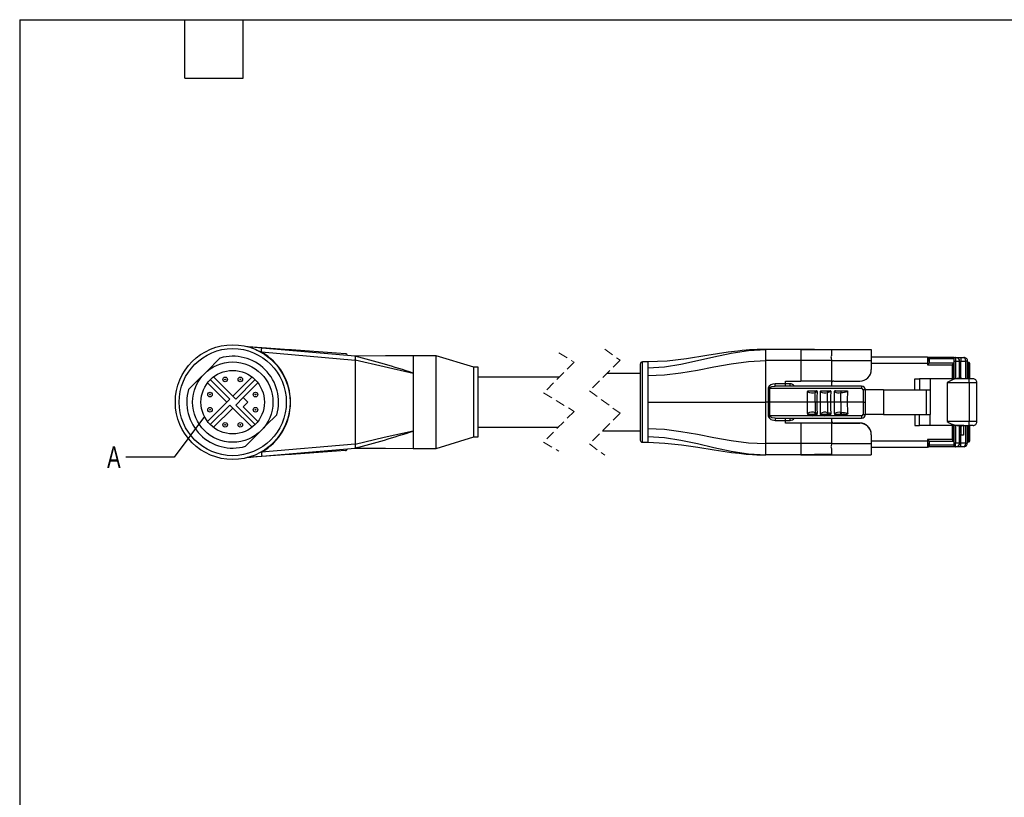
# Model space of a CAD drawing. Header units: millimetres. Extents: x 6 to 275, y 6 to 210.
# Tile 2 of 13: x 6 to 135, y 108 to 210. Entities that reach past the tile are written whole.
import ezdxf

# ---------------------------------------------------------------- set-up
doc = ezdxf.new("R2010")
doc.units = ezdxf.units.MM
doc.linetypes.add('SLD-Dashed', pattern=[1.905, 1.27, -0.635])
doc.linetypes.add('SLD-Solid', pattern=[0])
doc.layers.add('TEXT', color=140, linetype='SLD-Solid', lineweight=25)
doc.styles.add('SLDTEXTSTYLE0', font='TXT', dxfattribs={"width": 0.7})
doc.dimstyles.new('SLDDIMSTYLE4', dxfattribs={"dimtxt": 0.18, "dimasz": 3.302, "dimexe": 0, "dimexo": 0.0625, "dimgap": 0, "dimtad": 0, "dimtih": 1, "dimtoh": 1, "dimdec": 0, "dimrnd": 1e-09, "dimzin": 0, "dimdsep": 46, "dimtxsty": 'Standard', "dimblk1": 'NONE', "dimblk2": 'NONE', "dimsah": 1, "dimcen": 0.09, "dimadec": 0, "dimazin": 0, "dimtfac": 3.302, "dimtdec": 0, "dimtofl": 0, "dimtmove": 0, "dimatfit": 3, "dimldrblk": 'NONE', "dimfxl": 0, "dimfrac": 2, "dimtolj": 1, "dimtzin": 0, "dimarcsym": 0})

# ---------------------------------------------------------------- blocks, each defined once
blk = doc.blocks.new('_None')

msp = doc.modelspace()

# ---------------------------------------------------------------- linework, layer by layer
for p, q in [((41.56, 166.43), (36.21, 166.81)), ((37.95, 166.14), (50.2, 165.08)), ((50.2, 165.58), (37.99, 166.64)), ((41.55, 166.33), (41.56, 166.43)), ((41.88, 166.41), (41.56, 166.43)), ((41.88, 166.41), (41.87, 166.3)), ((48.93, 165.9), (41.88, 166.41)), ((103.87, 165), (103.87, 166.48)), ((108.47, 166.48), (103.87, 166.48)), ((108.47, 166.48), (108.47, 165.63)), ((108.47, 166.48), (112.47, 166.48)), ((112.47, 166.48), (112.47, 166.38)), ((112.47, 166.48), (117.67, 166.48)), ((112.47, 166.38), (112.47, 165.63)), ((117.67, 166.48), (117.67, 165)), ((50.2, 165.58), (50.2, 165.58)), ((50.2, 165.08), (50.2, 154.09)), ((50.56, 165.49), (50.21, 165.57)), ((60.8, 165.63), (57.8, 165.63)), ((57.8, 165.6), (57.8, 163.36)), ((65.7, 164.13), (60.8, 165.63)), ((60.8, 153.53), (60.8, 165.63)), ((88.47, 164.83), (87.77, 164.83)), ((87.77, 154.33), (87.77, 164.83)), ((88.47, 164.83), (88.47, 164.08)), ((103.87, 159.58), (103.87, 165)), ((108.47, 165), (103.87, 165)), ((108.47, 165.63), (108.47, 165)), ((108.47, 165), (108.47, 162.33)), ((112.47, 165), (108.47, 165)), ((112.47, 165), (112.47, 162.33)), ((112.47, 165), (117.67, 165)), ((125.04, 165.47), (117.67, 165.47)), ((117.67, 165), (117.67, 163.83)), ((125.04, 165.47), (125.04, 164.67)), ((125.24, 165.42), (125.17, 165.42)), ((125.24, 165.22), (125.24, 165.42)), ((128.49, 165.42), (125.24, 165.42)), ((125.24, 165.27), (125.24, 164.67)), ((125.24, 164.88), (125.24, 165.22)), ((128.49, 165.22), (125.24, 165.22)), ((125.24, 164.91), (125.24, 164.91)), ((125.24, 164.88), (125.24, 164.88)), ((128.49, 165.42), (128.7, 165.42)), ((128.49, 164.92), (128.49, 165.42)), ((128.49, 164.92), (128.7, 164.92)), ((128.49, 162.63), (128.49, 164.92)), ((128.7, 165.42), (128.7, 164.92)), ((128.7, 165.42), (128.74, 165.42)), ((128.7, 164.92), (129.2, 164.92)), ((128.7, 164.92), (128.7, 162.63)), ((128.74, 165.42), (129.37, 165.42)), ((129.2, 162.63), (129.2, 164.92)), ((129.2, 164.92), (129.24, 164.92)), ((129.24, 162.63), (129.24, 164.92)), ((129.24, 164.92), (129.37, 164.92)), ((129.37, 165.42), (129.37, 164.92)), ((129.37, 165.42), (129.77, 165.42)), ((129.37, 162.63), (129.37, 164.92)), ((129.37, 164.92), (129.97, 164.92)), ((129.97, 164.92), (129.97, 162.63)), ((130.27, 164.27), (130.27, 164.92)), ((130.37, 164.77), (130.27, 164.77)), ((130.37, 164.77), (130.37, 164.27)), ((66.3, 164.13), (65.7, 164.13)), ((65.7, 155.03), (65.7, 164.13)), ((66.3, 155.03), (66.3, 164.13)), ((87.47, 164.53), (87.47, 154.63)), ((88.47, 164.08), (88.47, 163.04)), ((117.67, 164.67), (125.04, 164.67)), ((125.04, 164.67), (125.24, 164.67)), ((125.04, 164.67), (125.04, 164.47)), ((125.04, 164.47), (128.24, 164.47)), ((128.44, 164.67), (125.24, 164.67)), ((128.24, 164.47), (128.24, 162.63)), ((128.44, 162.63), (128.44, 164.67)), ((130.27, 162.63), (130.27, 164.27)), ((130.27, 164.27), (130.37, 164.27)), ((130.37, 164.27), (130.37, 162.63)), ((130.57, 164.27), (130.57, 164.57)), ((130.57, 162.63), (130.57, 164.27)), ((33.81, 159.97), (31.26, 162.52)), ((31.68, 162.88), (34.2, 160.36)), ((36.72, 162.88), (34.2, 160.36)), ((34.59, 159.97), (37.13, 162.52)), ((76.87, 162.83), (66.3, 162.83)), ((87.47, 163.33), (83.12, 163.33)), ((88.47, 163.04), (88.47, 159.58)), ((106.47, 161.98), (106.47, 162.33)), ((106.47, 162.33), (108.47, 162.33)), ((112.47, 162.33), (112.47, 161.68)), ((112.77, 162.33), (116.17, 162.33)), ((123.36, 161.18), (123.36, 162.63)), ((123.36, 162.63), (123.99, 162.63)), ((123.99, 162.63), (123.99, 161.18)), ((125.38, 162.63), (123.99, 162.63)), ((125.38, 162.63), (125.38, 161.18)), ((129.78, 162.63), (125.38, 162.63)), ((130.47, 162.63), (129.78, 162.63)), ((130.47, 162.13), (130.47, 162.63)), ((130.97, 162.63), (130.47, 162.63)), ((30.9, 162.1), (33.42, 159.58)), ((37.5, 162.1), (35.58, 160.19)), ((104.21, 161.39), (104.2, 159.58)), ((104.41, 161.39), (116.39, 161.39)), ((104.41, 159.58), (104.41, 161.39)), ((105.1, 161.68), (105.1, 161.98)), ((106.47, 161.98), (105.1, 161.98)), ((116.41, 161.68), (105.1, 161.68)), ((110.28, 161.08), (110.53, 161.08)), ((111.9, 161.08), (112.34, 161.08)), ((112.94, 161.08), (113.67, 161.08)), ((113.67, 161.08), (114.57, 161.08)), ((116.6, 161.19), (116.61, 159.58)), ((116.92, 159.58), (116.91, 161.19)), ((119.28, 161.18), (116.91, 161.18)), ((119.28, 161.18), (119.28, 157.98)), ((119.28, 161.18), (124.85, 161.18)), ((124.85, 161.18), (124.85, 157.98)), ((124.85, 161.18), (125.38, 161.18)), ((125.38, 161.18), (125.38, 157.98)), ((127.6, 162.13), (127.6, 157.03)), ((127.6, 162.13), (130.47, 162.13)), ((130.47, 162.13), (131.47, 162.13)), ((130.47, 162.13), (130.47, 157.03)), ((131.47, 161.28), (131.47, 162.13)), ((131.47, 160.13), (131.47, 161.28)), ((33.42, 159.58), (33.81, 159.97)), ((34.2, 160.36), (34.59, 159.97)), ((35.58, 160.19), (34.59, 159.2)), ((36.18, 159.58), (35.58, 160.19)), ((110.35, 159.58), (110.35, 160.86)), ((111.95, 159.58), (111.95, 160.84)), ((113.7, 159.58), (113.7, 160.82)), ((131.47, 159.03), (131.47, 160.13)), ((30.9, 157.06), (33.42, 159.58)), ((33.81, 159.2), (31.26, 156.65)), ((31.68, 156.29), (34.2, 158.81)), ((34.2, 158.81), (33.81, 159.2)), ((36.72, 156.29), (34.2, 158.81)), ((34.59, 159.2), (37.13, 156.65)), ((35.58, 158.98), (36.18, 159.58)), ((37.5, 157.06), (35.58, 158.98)), ((88.47, 159.58), (103.87, 159.58)), ((88.47, 159.58), (88.47, 156.13)), ((103.87, 154.17), (103.87, 159.58)), ((104.2, 159.58), (103.87, 159.58)), ((104.2, 159.58), (104.21, 157.78)), ((109.35, 159.58), (104.41, 159.58)), ((104.41, 157.78), (104.41, 159.58)), ((110.35, 159.58), (109.35, 159.58)), ((110.55, 159.58), (110.35, 159.58)), ((110.35, 159.58), (110.35, 158.19)), ((111.04, 159.58), (110.55, 159.58)), ((111.95, 159.58), (111.04, 159.58)), ((111.95, 159.58), (111.95, 158.2)), ((112.33, 159.58), (111.95, 159.58)), ((112.87, 159.58), (112.33, 159.58)), ((113.7, 159.58), (112.87, 159.58)), ((114.51, 159.58), (113.7, 159.58)), ((113.7, 159.58), (113.7, 158.22)), ((116.61, 159.58), (114.51, 159.58)), ((116.61, 159.58), (116.6, 157.98)), ((116.91, 157.98), (116.92, 159.58)), ((131.47, 157.88), (131.47, 159.03)), ((116.39, 157.78), (104.41, 157.78)), ((105.1, 157.48), (116.41, 157.48)), ((105.1, 157.48), (105.1, 157.19)), ((105.1, 157.19), (106.47, 157.19)), ((106.47, 156.83), (106.47, 157.19)), ((110.3, 158.02), (110.39, 158.03)), ((111.91, 158.02), (111.98, 158.02)), ((112.04, 157.86), (112.34, 157.98)), ((112.47, 157.48), (112.47, 156.83)), ((119.28, 157.98), (116.91, 157.98)), ((119.28, 157.98), (124.85, 157.98)), ((123.36, 157.98), (123.36, 156.53)), ((123.99, 156.53), (123.99, 157.98)), ((124.85, 157.98), (125.38, 157.98)), ((125.38, 156.53), (125.38, 157.98)), ((130.47, 157.03), (127.6, 157.03)), ((130.47, 156.53), (130.47, 157.03)), ((131.47, 157.03), (130.47, 157.03)), ((131.47, 157.03), (131.47, 157.88)), ((57.8, 155.81), (57.8, 153.57)), ((66.3, 156.33), (76.79, 156.33)), ((82.54, 155.83), (87.47, 155.83)), ((88.47, 156.13), (88.47, 155.09)), ((108.47, 156.83), (106.47, 156.83)), ((112.47, 156.83), (108.47, 156.83)), ((108.47, 156.83), (108.47, 154.17)), ((112.47, 156.83), (112.47, 154.17)), ((112.77, 156.84), (112.77, 156.85)), ((112.77, 156.85), (116.17, 156.85)), ((116.17, 156.84), (112.77, 156.84)), ((112.77, 156.83), (116.17, 156.83)), ((116.17, 156.84), (116.17, 156.85)), ((123.36, 156.53), (123.99, 156.53)), ((125.38, 156.53), (123.99, 156.53)), ((129.78, 156.53), (125.38, 156.53)), ((128.24, 156.53), (128.24, 154.69)), ((128.44, 154.49), (128.44, 156.53)), ((128.49, 154.24), (128.49, 156.53)), ((128.7, 156.53), (128.7, 154.24)), ((129.2, 154.24), (129.2, 156.53)), ((129.23, 156.53), (129.22, 156.49)), ((129.22, 156.49), (129.22, 155.54)), ((129.37, 156.53), (129.37, 155.41)), ((129.74, 156.53), (129.74, 155.25)), ((129.78, 156.53), (130.47, 156.53)), ((129.97, 156.53), (129.97, 154.24)), ((130.27, 154.89), (130.27, 156.53)), ((130.37, 156.53), (130.37, 154.89)), ((130.97, 156.53), (130.47, 156.53)), ((130.57, 154.89), (130.57, 156.53)), ((60.8, 153.53), (65.7, 155.03)), ((65.7, 155.03), (66.3, 155.03)), ((88.47, 155.09), (88.47, 154.33)), ((117.67, 155.33), (117.67, 154.17)), ((125.04, 154.49), (117.67, 154.49)), ((128.24, 154.69), (125.04, 154.69)), ((125.04, 154.69), (125.04, 154.49)), ((125.24, 154.49), (125.04, 154.49)), ((125.04, 154.49), (125.04, 153.69)), ((125.24, 154.49), (128.44, 154.49)), ((125.24, 154.49), (125.24, 153.89)), ((129.24, 155.32), (129.22, 155.54)), ((129.23, 155.41), (129.37, 155.41)), ((129.24, 154.24), (129.24, 155.32)), ((129.37, 154.24), (129.37, 155.25)), ((129.74, 155.25), (129.37, 155.25)), ((130.27, 154.24), (130.27, 154.89)), ((130.37, 154.89), (130.27, 154.89)), ((130.37, 154.89), (130.37, 154.39)), ((130.57, 154.89), (130.37, 154.89)), ((130.57, 154.59), (130.57, 154.89)), ((50.2, 154.09), (37.95, 153.03)), ((37.99, 152.53), (50.2, 153.58)), ((48.92, 153.26), (41.88, 152.76)), ((50.2, 153.58), (50.2, 153.58)), ((50.21, 153.6), (50.56, 153.68)), ((57.8, 153.53), (60.8, 153.53)), ((87.77, 154.33), (88.47, 154.33)), ((108.47, 154.17), (103.87, 154.17)), ((103.87, 152.68), (103.87, 154.17)), ((108.47, 154.17), (108.47, 153.53)), ((112.47, 154.17), (108.47, 154.17)), ((108.47, 153.53), (108.47, 152.68)), ((112.47, 154.17), (117.67, 154.17)), ((112.47, 153.53), (112.47, 152.79)), ((117.67, 154.17), (117.67, 152.68)), ((117.67, 153.69), (125.04, 153.69)), ((125.24, 153.74), (125.17, 153.74)), ((125.24, 153.94), (125.24, 154.26)), ((125.24, 154.26), (125.24, 154.26)), ((128.49, 153.94), (125.24, 153.94)), ((125.24, 153.74), (125.24, 153.94)), ((128.49, 153.74), (125.24, 153.74)), ((128.7, 154.24), (128.49, 154.24)), ((128.49, 153.74), (128.49, 154.24)), ((128.7, 153.74), (128.49, 153.74)), ((129.2, 154.24), (128.7, 154.24)), ((128.7, 153.74), (128.7, 154.24)), ((128.74, 153.74), (128.7, 153.74)), ((129.37, 153.74), (128.74, 153.74)), ((129.24, 154.24), (129.2, 154.24)), ((129.37, 154.24), (129.24, 154.24)), ((129.37, 153.74), (129.37, 154.24)), ((129.97, 154.24), (129.37, 154.24)), ((129.77, 153.74), (129.37, 153.74)), ((129.81, 153.76), (129.77, 153.74)), ((129.97, 154.24), (130.25, 154.24)), ((130.25, 154.24), (130.27, 154.24)), ((130.27, 154.39), (130.37, 154.39)), ((41.56, 152.74), (36.21, 152.36)), ((41.56, 152.74), (41.55, 152.84)), ((41.88, 152.76), (41.56, 152.74)), ((41.87, 152.87), (41.88, 152.76)), ((108.47, 152.68), (103.87, 152.68)), ((108.47, 152.68), (112.47, 152.68)), ((112.47, 152.79), (112.47, 152.68)), ((112.47, 152.68), (117.67, 152.68))]:
    msp.add_line(p, q)
at = {"color": 7, "linetype": 'SLD-Dashed', "lineweight": 18}
for p, q in [((82.83, 166.51), (84.83, 165.05)), ((78.83, 164.8), (74.83, 160.8)), ((76.83, 166.01), (78.83, 164.8)), ((84.83, 165.05), (80.83, 161.05)), ((80.83, 161.05), (84.83, 158.12)), ((74.83, 160.8), (78.83, 158.37)), ((78.83, 158.37), (74.83, 154.37)), ((84.83, 158.12), (80.83, 154.12)), ((74.83, 154.37), (76.83, 153.16)), ((80.83, 154.12), (82.83, 152.66))]:
    msp.add_line(p, q, dxfattribs=at)
at = {"flags": 128}
for points in [[(37.99, 166.64), (37.09, 166.71), (36.2, 166.79), (36.06, 166.8)], [(37.23, 166.4), (37.3, 166.38), (37.95, 166.14)], [(37.95, 166.14), (37.97, 166.33), (37.98, 166.49), (37.99, 166.6), (37.99, 166.64)], [(103.87, 166.48), (103.78, 166.48), (103.68, 166.48), (103.49, 166.48), (103.18, 166.47), (102.75, 166.46), (102.14, 166.43), (101.76, 166.4), (101.32, 166.36), (100.81, 166.31), (100.24, 166.25), (98.95, 166.09), (96.19, 165.66), (93.53, 165.25), (90.98, 164.95), (88.47, 164.83)], [(88.47, 164.08), (90.63, 164.21), (92.79, 164.54), (94.94, 165), (97.09, 165.5), (99.35, 165.98), (101.61, 166.34), (103.87, 166.48)], [(112.47, 166.38), (110.23, 166.44), (108.47, 166.48)], [(32.54, 165.35), (31.93, 164.74), (31.36, 164.17), (30.49, 163.3)], [(57.8, 165.63), (54.18, 165.61), (50.2, 165.58)], [(50.2, 165.08), (50.2, 165.1), (50.2, 165.11)], [(50.2, 165.11), (54.01, 164.22), (57.8, 163.36)], [(88.47, 163.04), (90.63, 163.14), (92.79, 163.41), (94.94, 163.78), (97.09, 164.19), (99.35, 164.59), (101.61, 164.88), (103.87, 165)], [(112.47, 165.63), (112.43, 165.58), (112.4, 165.5), (112.41, 165.35), (112.47, 165)], [(129.77, 165.42), (129.82, 165.41), (129.86, 165.38), (129.91, 165.27), (129.94, 165.19), (129.96, 165.11), (129.97, 164.92)], [(130.27, 164.92), (130.25, 164.92), (130.18, 164.92), (130.09, 164.92), (129.97, 164.92)], [(125.24, 164.67), (125.24, 164.67), (125.23, 164.66), (125.21, 164.64), (125.18, 164.62), (125.15, 164.59), (125.12, 164.55), (125.08, 164.51), (125.04, 164.47)], [(128.44, 164.67), (128.44, 164.67), (128.43, 164.66), (128.41, 164.64), (128.38, 164.62), (128.35, 164.59), (128.32, 164.55), (128.28, 164.51), (128.24, 164.47)], [(130.37, 164.27), (130.41, 164.27), (130.45, 164.27), (130.48, 164.27), (130.51, 164.27), (130.54, 164.27), (130.56, 164.27), (130.57, 164.27), (130.57, 164.27)], [(30.49, 163.3), (29.93, 162.74), (29.37, 162.18), (28.91, 161.73), (28.43, 161.24)], [(57.8, 163.36), (57.79, 162.52), (57.78, 161.59), (57.78, 160.6), (57.79, 159.58), (57.8, 158.57), (57.8, 157.59), (57.8, 156.65), (57.8, 155.81)], [(112.47, 162.33), (111.45, 162.33), (110.47, 162.33), (109.49, 162.33), (108.47, 162.33)], [(105.1, 161.98), (104.81, 161.95), (104.53, 161.85), (104.31, 161.66), (104.24, 161.53), (104.21, 161.39)], [(104.41, 161.39), (104.42, 161.42), (104.43, 161.45), (104.47, 161.51), (104.55, 161.57), (104.66, 161.62), (105.1, 161.68)], [(107.06, 161.98), (106.73, 161.98), (106.47, 161.98)], [(107.38, 161.89), (107.22, 161.96), (107.06, 161.98)], [(107.57, 161.68), (107.49, 161.8), (107.38, 161.89)], [(109.34, 160.93), (109.34, 160.98), (109.36, 161.03), (109.39, 161.07), (109.4, 161.08), (109.42, 161.08)], [(109.35, 159.58), (109.35, 159.75), (109.35, 159.92), (109.35, 160.09), (109.34, 160.26), (109.34, 160.43), (109.34, 160.6), (109.34, 160.76), (109.34, 160.93)], [(109.42, 161.08), (109.42, 161.08), (109.42, 161.08), (109.42, 161.08), (109.42, 161.08), (109.42, 161.08), (109.43, 161.08), (109.44, 161.08), (109.47, 161.08), (109.51, 161.08), (109.58, 161.08), (109.7, 161.08), (109.89, 161.08), (110.09, 161.08), (110.28, 161.08)], [(110.28, 161.08), (110.29, 161.04), (110.31, 160.98), (110.33, 160.92), (110.35, 160.86)], [(110.35, 160.86), (110.49, 160.91), (110.58, 160.98)], [(110.58, 160.98), (110.58, 161.02), (110.57, 161.05), (110.55, 161.07), (110.54, 161.08), (110.53, 161.08)], [(110.58, 160.98), (110.56, 160.2), (110.55, 159.58)], [(111.02, 160.94), (111.03, 160.99), (111.04, 161.03), (111.07, 161.07), (111.08, 161.08), (111.09, 161.08), (111.1, 161.08)], [(111.04, 159.58), (111.03, 159.75), (111.03, 159.92), (111.03, 160.09), (111.03, 160.26), (111.03, 160.43), (111.03, 160.6), (111.02, 160.77), (111.02, 160.94)], [(111.1, 161.08), (111.1, 161.08), (111.11, 161.08), (111.12, 161.08), (111.14, 161.08), (111.18, 161.08), (111.25, 161.08), (111.37, 161.08), (111.55, 161.08), (111.72, 161.08), (111.9, 161.08)], [(111.9, 161.08), (111.91, 161.04), (111.92, 160.98), (111.94, 160.91), (111.95, 160.84)], [(111.95, 160.84), (112.2, 160.91), (112.37, 161)], [(112.35, 161.08), (112.34, 161.08), (112.3, 161.08)], [(112.37, 161), (112.35, 160.21), (112.33, 159.58)], [(112.37, 161), (112.37, 161.03), (112.36, 161.06), (112.35, 161.08), (112.35, 161.08), (112.34, 161.08), (112.34, 161.08)], [(112.86, 160.94), (112.86, 160.99), (112.88, 161.03), (112.91, 161.07), (112.93, 161.08), (112.93, 161.08), (112.94, 161.08)], [(112.87, 159.58), (112.87, 159.75), (112.87, 159.92), (112.87, 160.09), (112.87, 160.26), (112.86, 160.43), (112.86, 160.6), (112.86, 160.77), (112.86, 160.94)], [(112.99, 161.08), (112.92, 161.07), (112.92, 161.07)], [(113.67, 161.08), (113.68, 161.04), (113.69, 160.98), (113.69, 160.9), (113.7, 160.82)], [(114.58, 161.04), (114.57, 160.86), (114.56, 160.68), (114.55, 160.49), (114.54, 160.31), (114.53, 160.13), (114.52, 159.95), (114.52, 159.77), (114.51, 159.58)], [(114.58, 161.04), (114.58, 161.05), (114.58, 161.07), (114.57, 161.08), (114.57, 161.08), (114.57, 161.08)], [(104.41, 159.58), (104.36, 159.58), (104.31, 159.58), (104.26, 159.58), (104.2, 159.58)], [(109.34, 158.11), (109.34, 158.29), (109.34, 158.48), (109.34, 158.66), (109.34, 158.85), (109.35, 159.03), (109.35, 159.22), (109.35, 159.4), (109.35, 159.58)], [(110.55, 159.58), (110.57, 158.75), (110.58, 158.09)], [(111.02, 158.11), (111.02, 158.29), (111.02, 158.48), (111.03, 158.66), (111.03, 158.85), (111.03, 159.03), (111.03, 159.22), (111.03, 159.4), (111.04, 159.58)], [(112.33, 159.58), (112.36, 158.74), (112.38, 158.09)], [(112.86, 158.11), (112.86, 158.29), (112.86, 158.48), (112.86, 158.66), (112.86, 158.85), (112.87, 159.03), (112.87, 159.22), (112.87, 159.4), (112.87, 159.58)], [(114.51, 159.58), (114.52, 159.4), (114.53, 159.21), (114.54, 159.02), (114.55, 158.83), (114.56, 158.65), (114.57, 158.46), (114.58, 158.27), (114.59, 158.09)], [(37.91, 155.87), (38.46, 156.43), (39.02, 156.99), (39.48, 157.44), (39.96, 157.93)], [(104.21, 157.78), (104.24, 157.64), (104.31, 157.51), (104.53, 157.32), (105.1, 157.19)], [(105.1, 157.48), (104.66, 157.55), (104.55, 157.6), (104.47, 157.66), (104.43, 157.72), (104.42, 157.75), (104.41, 157.78)], [(106.47, 157.19), (106.8, 157.19), (107.06, 157.19)], [(107.06, 157.19), (107.22, 157.21), (107.38, 157.28)], [(107.38, 157.28), (107.49, 157.37), (107.57, 157.48)], [(109.41, 157.9), (109.36, 158), (109.34, 158.11)], [(109.41, 157.9), (109.4, 157.94), (109.4, 157.96), (109.4, 157.98), (109.4, 158), (109.41, 158.01), (109.43, 158.02), (109.71, 158.02), (110.3, 158.02)], [(110.3, 158.02), (110.33, 158.1), (110.35, 158.19)], [(110.43, 158.16), (110.39, 158.17), (110.35, 158.19)], [(110.43, 158.16), (110.41, 158.09), (110.39, 158.03)], [(110.39, 158.03), (110.47, 158.03), (110.5, 158.04), (110.52, 158.03), (110.53, 158.03), (110.53, 158.02), (110.54, 158.01), (110.54, 157.99), (110.54, 157.94)], [(110.46, 157.9), (110.43, 157.96), (110.39, 158.03)], [(110.58, 158.09), (110.5, 158.14), (110.43, 158.16)], [(110.46, 157.9), (110.5, 157.92), (110.54, 157.94)], [(111.1, 157.9), (111.04, 158.01), (111.02, 158.11)], [(111.1, 157.9), (111.09, 157.94), (111.08, 157.98), (111.09, 157.99), (111.09, 158.01), (111.1, 158.02), (111.12, 158.02), (111.36, 158.02), (111.91, 158.02)], [(111.91, 158.02), (111.93, 158.11), (111.95, 158.2)], [(112.01, 158.19), (111.98, 158.2), (111.95, 158.2)], [(112.01, 158.19), (112, 158.1), (111.98, 158.02)], [(111.98, 158.02), (112.23, 158.04), (112.29, 158.05), (112.32, 158.05), (112.33, 158.05), (112.33, 158.05), (112.34, 158.04), (112.34, 158.03), (112.35, 158.02), (112.34, 157.98)], [(112.04, 157.86), (112.01, 157.94), (111.98, 158.02)], [(112.38, 158.09), (112.37, 158.03), (112.34, 157.98)], [(112.94, 157.9), (112.93, 157.97), (112.93, 157.99), (112.93, 158), (112.93, 158.01), (112.94, 158.01), (112.95, 158.02), (113.17, 158.02), (113.68, 158.02)], [(112.94, 157.9), (113.34, 157.82), (113.76, 157.83)], [(113.68, 158.02), (113.69, 158.11), (113.7, 158.22)], [(113.68, 158.02), (113.7, 158.02), (113.72, 158.02)], [(113.74, 158.22), (113.72, 158.22), (113.7, 158.22)], [(113.74, 158.22), (113.73, 158.11), (113.72, 158.02)], [(113.72, 158.02), (114.19, 158.03), (114.42, 158.05), (114.53, 158.06), (114.55, 158.06), (114.56, 158.06), (114.57, 158.06), (114.57, 158.06), (114.57, 158.06), (114.57, 158.05), (114.57, 158.04), (114.57, 158.03)], [(113.76, 157.83), (113.74, 157.93), (113.72, 158.02)], [(35.86, 153.82), (36.47, 154.43), (37.04, 155), (37.91, 155.87)], [(57.8, 155.81), (54.01, 154.95), (50.2, 154.06)], [(88.47, 156.13), (90.63, 156.03), (92.79, 155.76), (94.94, 155.39), (97.09, 154.98), (99.35, 154.58), (101.61, 154.28), (103.87, 154.17)], [(88.47, 155.09), (90.63, 154.96), (92.79, 154.63), (94.94, 154.17), (97.09, 153.67), (99.35, 153.18), (101.61, 152.82), (103.87, 152.68)], [(125.24, 154.49), (125.24, 154.5), (125.23, 154.51), (125.21, 154.53), (125.18, 154.55), (125.15, 154.58), (125.12, 154.62), (125.08, 154.66), (125.04, 154.69)], [(128.44, 154.49), (128.44, 154.5), (128.43, 154.51), (128.41, 154.53), (128.38, 154.55), (128.35, 154.58), (128.32, 154.62), (128.28, 154.66), (128.24, 154.69)], [(129.24, 155.32), (129.24, 155.31), (129.25, 155.3), (129.26, 155.28), (129.28, 155.27), (129.3, 155.26), (129.32, 155.26), (129.35, 155.25), (129.37, 155.25)], [(50.2, 154.06), (50.2, 154.07), (50.2, 154.09)], [(50.2, 153.58), (54.18, 153.56), (57.8, 153.53)], [(88.47, 154.33), (90.67, 154.24), (92.85, 154.01), (94.99, 153.7), (97.13, 153.36), (99.4, 153.02), (100.38, 152.9), (101.32, 152.8), (102.16, 152.74), (102.69, 152.71), (103.11, 152.7), (103.45, 152.69), (103.7, 152.69), (103.87, 152.68)], [(112.47, 154.17), (112.41, 153.82), (112.4, 153.73), (112.41, 153.65), (112.43, 153.59), (112.47, 153.53)], [(129.97, 154.24), (129.96, 154.06), (129.94, 153.98), (129.91, 153.9), (129.86, 153.79), (129.82, 153.76), (129.81, 153.76)], [(36.1, 152.37), (36.58, 152.41), (37.28, 152.47), (37.99, 152.53)], [(37.95, 153.03), (37.97, 152.84), (37.98, 152.68), (37.99, 152.57), (37.99, 152.53)], [(112.47, 152.79), (110.23, 152.73), (108.47, 152.68)]]:
    msp.add_lwpolyline(points, dxfattribs=at)
for centre, radius in [((34.2, 159.58), 7.5), ((34.2, 159.58), 7), ((34.2, 159.58), 5.25), ((34.2, 159.58), 4.15), ((33.21, 162.55), 0.3), ((33.21, 162.55), 0.05), ((35.19, 162.55), 0.3), ((35.19, 162.55), 0.05), ((31.23, 160.57), 0.3), ((31.23, 160.57), 0.05), ((37.17, 160.57), 0.3), ((37.17, 160.57), 0.05), ((31.23, 158.59), 0.3), ((31.23, 158.59), 0.05), ((37.17, 158.59), 0.3), ((37.17, 158.59), 0.05), ((33.21, 156.61), 0.3), ((33.21, 156.61), 0.05), ((35.19, 156.61), 0.3), ((35.19, 156.61), 0.05)]:
    msp.add_circle(centre, radius)
for centre, radius, start, end in [((34.2, 159.58), 7.55, 299.7868, 60.2132), ((34.2, 159.58), 6, 343.955, 106.045), ((48.91, 165.6), 0.3, 12.7084, 85.9287), ((49.54, 165.35), 0.7, 340.2703, 19.9329), ((24.36, 63.04), 105.75, 71.5671, 75.8574), ((87.77, 164.53), 0.3, 89.9999, 179.9998), ((125.04, 165.27), 0.2, 0.0008, 89.9991), ((128.7, 164.92), 0.5, 359.9615, 89.96), ((128.74, 164.92), 0.5, 359.9615, 89.96), ((129.77, 164.92), 0.5, 359.9997, 90.0004), ((130.37, 164.57), 0.2, 359.9989, 90.0001), ((116.17, 163.83), 1.5, 270, 0.0001), ((112.77, 162.03), 0.3, 89.9998, 180), ((129.26, 159.89), 2.79, 79.3623, 126.5066), ((130.97, 162.13), 0.5, 359.9997, 90.0001), ((34.2, 159.58), 6, 163.955, 286.045), ((104.29, 186.7), 25.31, 269.8139, 270.2741), ((-136.42, 161.99), 242.89, 359.929, 359.9992), ((81.98, 161.91), 25.08, 359.4888, 0.168), ((109.94, 162.16), 1.37, 243.8812, 287.5634), ((111.63, 162.24), 1.43, 245.0503, 283.1287), ((113.46, 162.24), 1.44, 245.2493, 279.7378), ((113.68, 162.85), 2.03, 270.7531, 296.6181), ((117.99, 161.46), 1.6, 171.9766, 182.6386), ((116.39, 161.18), 0.202, 1.13, 90.2824), ((116.41, 161.18), 0.5, 0.4997, 90), ((116.75, 152.46), 8.73, 88.9804, 91.0196), ((116.77, 168.31), 8.73, 268.981, 271.019), ((104.29, 132.7), 25.08, 89.7237, 90.1882), ((-136.42, 157.18), 242.89, 0.0008, 0.071), ((81.98, 157.26), 25.08, 359.832, 0.5112), ((109.92, 157.16), 1.11, 67.1784, 121.5172), ((109.94, 159.36), 1.56, 250.2484, 289.4507), ((110.33, 158.09), 0.256, 324.2259, 359.9642), ((111.59, 157.12), 1.14, 71.7062, 120.09), ((111.64, 159.47), 1.66, 250.7765, 283.6203), ((111.92, 157.18), 1.02, 63.2319, 84.5969), ((112.77, 157.15), 0.3, 179.9942, 269.999), ((112.77, 157.14), 0.3, 179.9942, 269.9991), ((112.77, 157.13), 0.3, 180.0001, 270.0002), ((113.45, 156.92), 1.33, 78.9164, 116.3753), ((113.18, 158.12), 0.325, 181.3984, 221.2983), ((113.55, 154.16), 4.06, 75.154, 87.2068), ((113.67, 160), 2.17, 272.4523, 294.6593), ((114.5, 158.08), 0.0878, 322.3187, 2.9485), ((116.39, 157.98), 0.202, 269.7176, 358.8699), ((117.99, 157.71), 1.6, 177.3614, 188.0234), ((116.41, 157.98), 0.5, 269.9998, 359.5004), ((116.75, 166.71), 8.73, 268.9805, 271.0195), ((129.26, 159.28), 2.79, 233.4934, 280.6377), ((130.97, 157.03), 0.5, 270.0001, 0.0005), ((24.34, 256.22), 105.84, 284.1445, 288.431), ((116.17, 155.35), 1.5, 359.9975, 89.9976), ((116.17, 155.34), 1.5, 359.9975, 89.9976), ((116.17, 155.33), 1.5, 360, 90), ((87.77, 154.63), 0.3, 180.0002, 270.0001), ((130.37, 154.59), 0.2, 270.0002, 0.001), ((48.9, 153.56), 0.3, 274.0723, 347.2683), ((49.55, 153.82), 0.691, 339.7955, 20.0014), ((125.04, 153.89), 0.2, 270.0007, 359.9993), ((128.7, 154.24), 0.5, 270.0399, 0.0386), ((128.74, 154.24), 0.5, 270.0399, 0.0386), ((129.67, 154.32), 0.579, 283.0419, 353.3506)]:
    msp.add_arc(centre, radius, start, end)
at = {"layer": 'TEXT'}
for p, q in [((6.35, 209.55), (273.05, 209.55)), ((6.35, 209.55), (6.35, 6.35)), ((27.94, 201.93), (27.94, 209.55)), ((35.56, 201.93), (35.56, 209.55)), ((27.94, 201.93), (35.56, 201.93))]:
    msp.add_line(p, q, dxfattribs=at)
msp.add_circle((34.2, 159.58), 4.15, dxfattribs=at)

# ---------------------------------------------------------------- texts
at = {"layer": 'TEXT', "insert": (17.78, 153.81), "char_height": 2.82, "attachment_point": 1, "style": 'SLDTEXTSTYLE0'}
msp.add_mtext('A', dxfattribs=at)

# ---------------------------------------------------------------- leaders
at = {"layer": 'TEXT', "has_arrowhead": 0}
msp.add_leader([(30.51, 157.69), (26.56, 152.4), (20.21, 152.4)], dimstyle='SLDDIMSTYLE4', dxfattribs=at)

doc.saveas('drawing.dxf')
